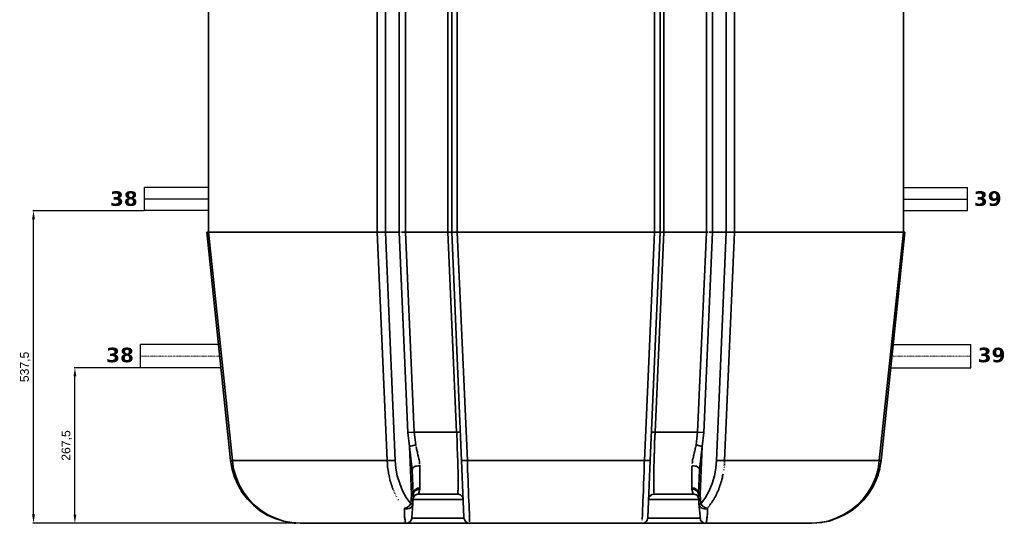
# Model space of a CAD drawing. Header units: millimetres. Extents: x -1661 to 8978, y 10538 to 15989.
# Tile 1 of 24: x -1661 to 32, y 12667 to 13532. Entities that reach past the tile are written whole.
import ezdxf

# ---------------------------------------------------------------- set-up
doc = ezdxf.new("R2010")
doc.units = ezdxf.units.MM
doc.linetypes.add('DASHDOT', pattern=[25.4, 12.7, -6.35, 0, -6.35])
for name, color, linetype, lineweight in [('2DH_OBV_z', 250, 'Continuous', 30), ('osie', 1, 'DASHDOT', 13), ('wymiary', 251, 'Continuous', 13)]:
    doc.layers.add(name, color=color, linetype=linetype, lineweight=lineweight)
doc.layers.add('C00-00-00-BLACK', color=7, linetype='Continuous')
doc.styles.get("Standard").update_dxf_attribs({"font": 'arial.ttf'})
doc.dimstyles.new('ISO-25', dxfattribs={"dimtxt": 2.5, "dimasz": 2.5, "dimexe": 1.25, "dimexo": 0.625, "dimtad": 1, "dimtxsty": 'Standard', "dimcen": 2.5, "dimadec": 0, "dimazin": 0, "dimtfac": 1, "dimtmove": 0, "dimatfit": 3, "dimfxl": 0, "dimarcsym": 0})

# ---------------------------------------------------------------- blocks, each defined once
blk = doc.blocks.new('*D139')
at = {"layer": 'Defpoints', "color": 0}
for p in [(-1565.9, 12934.1), (-1452.4, 12934.1), (-1178.6, 12666.6)]:
    blk.add_point(p, dxfattribs=at)
at = {"layer": 'wymiary', "color": 0, "lineweight": -2, "ltscale": 2}
for p, q in [((-1453, 12934.1), (-1567.1, 12934.1)), ((-1565.9, 12681.6), (-1565.9, 12919.1)), ((-1179.2, 12666.6), (-1567.1, 12666.6))]:
    blk.add_line(p, q, dxfattribs=at)
at = {"layer": 'wymiary', "color": 0}
for points in [[(-1563.4, 12919.1), (-1568.4, 12919.1), (-1565.9, 12934.1)], [(-1568.4, 12681.6), (-1563.4, 12681.6), (-1565.9, 12666.6)]]:
    blk.add_solid(points, dxfattribs=at)
at = {"layer": 'wymiary', "color": 0, "insert": (-1579.9, 12800.4), "char_height": 15, "attachment_point": 5, "rotation": 90}
blk.add_mtext('267,5', dxfattribs=at)
blk = doc.blocks.new('*D144')
at = {"layer": 'Defpoints', "color": 0}
for p in [(-1637.1, 13204.1), (-1446.3, 13204.1), (-1178.6, 12666.8)]:
    blk.add_point(p, dxfattribs=at)
at = {"layer": 'wymiary', "color": 0, "lineweight": -2, "ltscale": 2}
for p, q in [((-1446.9, 13204.1), (-1638.4, 13204.1)), ((-1637.1, 12681.8), (-1637.1, 13189.1)), ((-1179.2, 12666.8), (-1638.4, 12666.8))]:
    blk.add_line(p, q, dxfattribs=at)
at = {"layer": 'wymiary', "color": 0}
for points in [[(-1634.6, 13189.1), (-1639.6, 13189.1), (-1637.1, 13204.1)], [(-1639.6, 12681.8), (-1634.6, 12681.8), (-1637.1, 12666.8)]]:
    blk.add_solid(points, dxfattribs=at)
at = {"layer": 'wymiary', "color": 0, "insert": (-1651.2, 12935.5), "char_height": 15, "attachment_point": 5, "rotation": 90}
blk.add_mtext('537,5', dxfattribs=at)
blk = doc.blocks.new('A$C54842E76')
at = {"layer": 'C00-00-00-BLACK', "color": 7, "linetype": 'Continuous', "lineweight": 35}
for p, q in [((-157.6, 1119.4), (-157.6, 500.3)), ((132.6, 500.3), (132.6, 1119.4)), ((146.6, 500.3), (146.6, 1119.4)), ((170.3, 1119.4), (170.3, 500.3)), ((181.3, 1119.4), (181.3, 500.3)), ((254.2, 500.3), (254.2, 1119.4)), ((260.6, 1119.4), (260.6, 500.3)), ((270.3, 1119.4), (270.3, 500.3)), ((609.2, 500.3), (609.2, 1119.4)), ((619.4, 500.3), (619.4, 1119.4)), ((625.3, 1119.4), (625.3, 500.3)), ((698.6, 500.3), (698.6, 1119.4)), ((709.2, 500.3), (709.2, 1119.4)), ((732.9, 1119.4), (732.9, 500.3)), ((746.9, 1119.4), (746.9, 500.3)), ((1037.5, 500.3), (1037.5, 1119.4)), ((-160.6, 500.3), (-159.7, 500.3)), ((-160.6, 500.3), (-119.5, 107.6)), ((-159.7, 500.3), (-157.6, 500.3)), ((-157.6, 500.3), (132.6, 500.3)), ((-157.6, 500.3), (-116.5, 107.6)), ((132.6, 500.3), (146.6, 500.3)), ((149.6, 107.6), (132.6, 500.3)), ((146.6, 500.3), (170.3, 500.3)), ((163.5, 108), (146.6, 500.3)), ((170.3, 500.3), (185.1, 155.9)), ((171.2, 500.3), (172, 500.3)), ((174.6, 500.3), (175.4, 500.3)), ((175.4, 500.3), (176.2, 500.3)), ((176.7, 500.3), (177.5, 500.3)), ((177.5, 500.3), (178.4, 500.3)), ((178.4, 500.3), (179.2, 500.3)), ((179.6, 500.3), (180.5, 500.3)), ((180.5, 500.3), (181.3, 500.3)), ((181.3, 500.3), (254.2, 500.3)), ((181.3, 500.3), (196.2, 156.8)), ((254.2, 500.3), (260.6, 500.3)), ((269, 156.8), (254.2, 500.3)), ((260.6, 500.3), (270.3, 500.3)), ((260.6, 500.3), (277.5, 108)), ((270.3, 500.3), (609.2, 500.3)), ((270.3, 500.3), (287.7, 107.6)), ((592.3, 107.6), (609.2, 500.3)), ((602, 108), (619.4, 500.3)), ((609.2, 500.3), (619.4, 500.3)), ((625.3, 500.3), (610.5, 156.8)), ((619.4, 500.3), (625.3, 500.3)), ((625.3, 500.3), (698.6, 500.3)), ((683.4, 156.8), (698.6, 500.3)), ((694.4, 155.9), (709.2, 500.3)), ((698.6, 500.3), (699.9, 500.3)), ((699.9, 500.3), (701.2, 500.3)), ((702.8, 500.3), (703.7, 500.3)), ((704.1, 500.3), (705, 500.3)), ((705, 500.3), (705.8, 500.3)), ((706.2, 500.3), (707.1, 500.3)), ((707.5, 500.3), (708.4, 500.3)), ((709.2, 500.3), (732.9, 500.3)), ((732.9, 500.3), (716, 108)), ((746.9, 500.3), (730, 107.6)), ((732.9, 500.3), (746.9, 500.3)), ((746.9, 500.3), (1037.5, 500.3)), ((996, 107.6), (1037.5, 500.3)), ((999, 107.6), (1040.1, 500.3)), ((1037.5, 500.3), (1039.7, 500.3)), ((185.1, 155.9), (196.2, 156.8)), ((188.1, 132.2), (185.1, 155.9)), ((196.2, 156.8), (269, 156.8)), ((196.2, 156.8), (198.7, 134.7)), ((269.5, 153.8), (269, 156.8)), ((270.7, 156.8), (269, 156.8)), ((269.5, 150.8), (269.5, 153.8)), ((272, 156.8), (270.7, 156.8)), ((273.3, 156.3), (272, 156.8)), ((274.1, 156.3), (273.3, 156.3)), ((275, 156.3), (274.1, 156.3)), ((604.6, 156.3), (605.4, 156.3)), ((605.8, 156.3), (606.7, 156.3)), ((606.7, 156.3), (608, 156.8)), ((608, 156.8), (609.2, 156.8)), ((609.2, 156.8), (610.5, 156.8)), ((610.5, 153.4), (610.1, 151.7)), ((610.5, 156.8), (683.4, 156.8)), ((610.5, 156.8), (610.5, 155.1)), ((610.5, 155.1), (610.5, 153.4)), ((680.8, 134.7), (683.4, 156.8)), ((683.4, 156.8), (694.4, 155.9)), ((694.4, 155.9), (691.4, 132.2)), ((269.5, 147.9), (269.5, 150.8)), ((269.9, 144.9), (269.5, 147.9)), ((269.9, 141.9), (269.9, 144.9)), ((269.9, 139), (269.9, 141.9)), ((269.9, 136), (269.9, 139)), ((270.3, 133), (269.9, 136)), ((610.1, 144), (609.6, 142.4)), ((609.6, 142.4), (609.6, 140.6)), ((609.6, 140.6), (609.6, 139.4)), ((609.6, 139.4), (609.6, 137.7)), ((609.6, 137.7), (609.6, 136)), ((609.6, 136), (609.6, 134.7)), ((610.1, 151.7), (610.1, 150.4)), ((610.1, 150.4), (610.1, 148.7)), ((610.1, 148.7), (610.1, 147)), ((610.1, 147), (610.1, 145.3)), ((610.1, 145.3), (610.1, 144)), ((198.7, 134.7), (188.1, 132.2)), ((191.5, 49.6), (188.1, 132.2)), ((188.1, 132.2), (192.8, 91.9)), ((199.1, 133.9), (199.1, 133)), ((199.1, 132.2), (199.5, 131.3)), ((199.5, 131.3), (199.5, 130.5)), ((199.5, 130.5), (200, 129.6)), ((200, 129.6), (200, 128.4)), ((200, 128.4), (200.4, 127.1)), ((200.4, 127.1), (200.8, 125.8)), ((200.8, 125.8), (200.8, 125)), ((200.8, 125), (201.2, 123.7)), ((201.2, 123.7), (201.7, 122.4)), ((201.7, 122.4), (201.7, 121.2)), ((201.7, 121.2), (202.1, 120.3)), ((202.1, 120.3), (202.5, 117.8)), ((270.3, 130.5), (270.3, 133)), ((270.3, 127.5), (270.3, 130.5)), ((270.3, 124.6), (270.3, 127.5)), ((270.7, 122), (270.3, 124.6)), ((270.7, 119.1), (270.7, 122)), ((270.7, 116.5), (270.7, 119.1)), ((609.2, 120.8), (608.8, 119.5)), ((608.8, 119.5), (608.8, 117.8)), ((609.6, 133), (609.2, 131.3)), ((609.2, 131.3), (609.2, 130.1)), ((609.2, 130.1), (609.2, 128.4)), ((609.2, 128.4), (609.2, 126.7)), ((609.2, 126.7), (609.2, 125.4)), ((609.2, 125.4), (609.2, 123.7)), ((609.2, 123.7), (609.2, 122.4)), ((609.2, 122.4), (609.2, 120.8)), ((609.6, 134.7), (609.6, 133)), ((677, 117.8), (677.4, 120.3)), ((677.4, 120.3), (678.3, 122.4)), ((678.3, 122.4), (678.7, 125)), ((678.7, 125), (679.1, 125.8)), ((679.1, 127.1), (679.6, 128.4)), ((679.1, 125.8), (679.1, 127.1)), ((679.6, 128.4), (680, 129.6)), ((680, 129.6), (680, 130.5)), ((680.4, 132.6), (680.8, 133.5)), ((680.4, 131.3), (680.4, 132.2)), ((680.8, 133.9), (680.8, 134.7)), ((680.8, 134.7), (691.4, 132.2)), ((686.8, 91.9), (691.4, 132.2)), ((691.4, 132.2), (688, 49.6)), ((-119.5, 107.6), (-116.9, 93.2)), ((-118.6, 107.6), (-117.8, 107.6)), ((-117.8, 107.6), (-116.5, 107.6)), ((-116.5, 107.6), (149.6, 107.6)), ((-116.5, 107.6), (-114.4, 93.2)), ((149.6, 107.6), (163.5, 108)), ((149.6, 106.8), (149.6, 107.6)), ((149.6, 105.5), (149.6, 106.8)), ((150, 104.6), (149.6, 105.5)), ((150, 103.4), (150, 104.6)), ((150, 102.5), (150, 103.4)), ((150, 101.7), (150, 102.5)), ((150, 100.4), (150, 101.7)), ((163.5, 108), (164.8, 94.9)), ((202.5, 117.8), (202.9, 115.7)), ((202.9, 115.7), (203.8, 113.1)), ((203.8, 113.1), (204.2, 111)), ((204.2, 111), (204.6, 108.9)), ((204.6, 108.9), (205, 106.8)), ((205, 106.8), (205, 105.5)), ((205, 105.5), (205, 104.6)), ((205, 104.6), (205.5, 103.4)), ((205.5, 103.4), (205.5, 102.5)), ((205.5, 102.1), (205.5, 101.3)), ((271.1, 106.8), (270.7, 116.5)), ((271.1, 97.4), (271.1, 106.8)), ((277.5, 108), (278.3, 108)), ((281.7, 9.7), (277.5, 108)), ((278.3, 108), (279.2, 107.6)), ((279.2, 107.6), (280.5, 107.6)), ((280.5, 107.6), (281.7, 107.6)), ((281.7, 107.6), (283.8, 107.6)), ((283.8, 107.6), (285.5, 107.6)), ((285.5, 107.6), (287.7, 107.6)), ((287.7, 107.6), (592.3, 107.6)), ((287.7, 107.6), (287.7, 105.9)), ((287.7, 105.9), (287.7, 104.2)), ((287.7, 104.2), (287.7, 102.5)), ((287.7, 102.5), (287.7, 100.8)), ((591.9, 104.6), (592.3, 107.6)), ((591.9, 101.7), (591.9, 104.6)), ((591.9, 98.7), (591.9, 101.7)), ((592.3, 107.6), (594, 107.6)), ((594, 107.6), (596.1, 107.6)), ((596.1, 107.6), (597.8, 107.6)), ((602, 108), (597.8, 9.7)), ((597.8, 107.6), (599.1, 107.6)), ((599.1, 107.6), (600.3, 107.6)), ((600.3, 107.6), (601.6, 108)), ((608.8, 106.8), (608.4, 97.4)), ((608.8, 117.8), (608.8, 116.5)), ((608.8, 116.5), (608.8, 106.8)), ((674, 103.4), (674.5, 104.6)), ((674, 102.5), (674, 103.4)), ((674.5, 105.5), (674.9, 106.8)), ((674.5, 104.6), (674.5, 105.5)), ((674.9, 108.9), (675.3, 111)), ((674.9, 106.8), (674.9, 108.9)), ((675.3, 111), (676.2, 113.1)), ((676.2, 113.1), (676.6, 115.7)), ((676.6, 115.7), (677, 117.8)), ((715.1, 94.9), (716, 108)), ((716, 108), (730, 107.6)), ((729.5, 103.4), (729.5, 102.5)), ((730, 107.6), (996, 107.6)), ((730, 107.2), (730, 106.3)), ((730, 105.5), (730, 104.6)), ((993.9, 93.2), (996, 107.6)), ((996, 107.6), (997.3, 107.6)), ((996.9, 95.3), (999, 107.6)), ((997.3, 107.6), (998.1, 107.6)), ((998.1, 107.6), (999, 107.6)), ((-116.9, 93.2), (-112.7, 79.2)), ((-114.4, 93.2), (-110.1, 79.2)), ((150.4, 99.6), (150, 100.4)), ((150.4, 98.7), (150.4, 99.6)), ((150.4, 97.9), (150.4, 98.7)), ((150.4, 96.6), (150.4, 97.9)), ((150.4, 95.7), (150.4, 96.6)), ((150.8, 94.9), (150.4, 95.7)), ((150.8, 94.1), (150.8, 94.9)), ((150.8, 93.2), (150.8, 94.1)), ((151.2, 92.4), (150.8, 93.2)), ((151.2, 91.5), (151.2, 92.4)), ((151.2, 90.7), (151.2, 91.5)), ((151.2, 89.8), (151.2, 90.7)), ((151.7, 89), (151.2, 89.8)), ((151.7, 88.1), (151.7, 89)), ((151.7, 87.3), (151.7, 88.1)), ((152.1, 86), (152.1, 86.8)), ((152.1, 85.2), (152.1, 86)), ((152.5, 84.3), (152.1, 85.2)), ((164.8, 94.9), (166.9, 81.4)), ((193.2, 93.6), (192.8, 91.9)), ((194.5, 50.4), (192.8, 91.9)), ((194, 95.3), (193.2, 93.6)), ((195.7, 96.6), (194, 95.3)), ((197.8, 97.9), (195.7, 96.6)), ((200.4, 98.3), (197.8, 97.9)), ((202.9, 98.7), (200.4, 98.3)), ((204.6, 98.7), (202.9, 98.7)), ((205.9, 98.3), (204.6, 98.7)), ((205.9, 99.6), (205.9, 98.7)), ((205.9, 98.3), (205.9, 60.2)), ((271.6, 88.5), (271.1, 97.4)), ((271.6, 80.5), (271.6, 88.5)), ((287.7, 100.8), (287.7, 99.1)), ((287.7, 99.1), (287.7, 97.4)), ((287.7, 97.4), (288.1, 95.7)), ((288.1, 95.7), (288.1, 94.5)), ((288.1, 94.5), (288.1, 92.8)), ((288.1, 92.8), (288.1, 91.5)), ((288.1, 91.5), (288.1, 90.2)), ((288.1, 90.2), (288.1, 88.5)), ((288.1, 88.5), (288.1, 87.3)), ((288.1, 87.3), (288.5, 86)), ((288.5, 86), (288.5, 80.5)), ((591, 80.5), (591.4, 86)), ((591.4, 93.2), (591.9, 95.7)), ((591.4, 90.7), (591.4, 93.2)), ((591.4, 88.5), (591.4, 90.7)), ((591.4, 86), (591.4, 88.5)), ((591.9, 95.7), (591.9, 98.7)), ((608.4, 88.5), (608, 80.5)), ((608.4, 97.4), (608.4, 88.5)), ((673.6, 98.3), (675.3, 98.7)), ((673.6, 60.2), (673.6, 98.3)), ((675.3, 98.7), (676.6, 98.7)), ((676.6, 98.7), (679.1, 98.3)), ((679.1, 98.3), (681.7, 97.9)), ((681.7, 97.9), (683.8, 96.6)), ((683.8, 96.6), (685.5, 95.3)), ((686.8, 91.9), (685.1, 50.4)), ((685.5, 95.3), (686.8, 93.6)), ((686.8, 93.6), (686.8, 91.9)), ((712.6, 81.4), (715.1, 94.9)), ((728.7, 92.4), (728.7, 91.5)), ((729.5, 99.1), (729.1, 98.3)), ((729.1, 96.6), (729.1, 95.7)), ((729.5, 101.3), (729.5, 100.4)), ((990.1, 79.2), (993.9, 93.2)), ((993.9, 83), (996.9, 95.3)), ((996.9, 93.6), (995.2, 88.5)), ((-112.7, 79.2), (-106.8, 65.7)), ((-110.1, 79.2), (-104.6, 66.1)), ((152.9, 81.4), (152.5, 84.3)), ((153.8, 78.4), (152.9, 81.4)), ((154.2, 75.4), (153.8, 78.4)), ((155.1, 72.5), (154.2, 75.4)), ((155.9, 69.9), (155.1, 72.5)), ((156.8, 67.4), (155.9, 69.9)), ((166.9, 81.4), (171.2, 68.6)), ((171.2, 68.6), (176.2, 55.9)), ((271.6, 77.1), (271.6, 80.5)), ((271.6, 73.7), (271.6, 77.1)), ((271.6, 70.3), (271.6, 73.7)), ((271.6, 66.9), (271.6, 70.3)), ((288.5, 80.5), (288.9, 75.4)), ((288.9, 75.4), (288.9, 70.3)), ((288.9, 70.3), (288.9, 65.7)), ((590.6, 70.3), (591, 75.4)), ((590.6, 65.7), (590.6, 70.3)), ((591, 75.4), (591, 80.5)), ((608, 80.5), (608, 77.1)), ((608, 77.1), (608, 73.7)), ((608, 73.7), (608, 70.3)), ((608, 70.3), (608, 66.9)), ((703.3, 55.9), (708.8, 68.6)), ((708.8, 68.6), (712.6, 81.4)), ((723.6, 69.9), (722.8, 67.4)), ((724.5, 72.5), (723.6, 69.9)), ((725.3, 75.4), (724.5, 72.5)), ((726.2, 78.4), (725.3, 75.4)), ((726.6, 81.4), (726.2, 78.4)), ((727.4, 84.3), (726.6, 81.4)), ((984.2, 66.1), (990.1, 79.2)), ((990.1, 73.3), (984.6, 61.9)), ((989.2, 71.6), (993.9, 83)), ((-106.8, 65.7), (-99.6, 53)), ((-104.6, 66.1), (-97.4, 53.4)), ((-99.6, 53), (-90.7, 41.5)), ((-97.4, 53.4), (-89, 41.9)), ((157.6, 64.8), (156.8, 67.4)), ((158.4, 62.3), (157.6, 64.8)), ((158.9, 61), (158.4, 61.9)), ((159.3, 59.3), (159.3, 60.2)), ((160.1, 57.6), (159.7, 58.5)), ((161, 55.5), (161, 56.3)), ((161.8, 53.4), (161.8, 54.2)), ((162.7, 51.3), (162.7, 52.1)), ((176.2, 55.9), (182.6, 44.5)), ((195.3, 54.7), (194.5, 50.4)), ((195.7, 53.4), (194.5, 49.6)), ((194.9, 51.3), (194.5, 46.2)), ((198.3, 58), (195.3, 54.7)), ((198.3, 56.3), (195.7, 53.4)), ((201.7, 60.2), (198.3, 58)), ((202.1, 58), (198.3, 56.3)), ((200.4, 58), (203.8, 58)), ((205.9, 60.2), (201.7, 60.2)), ((205.9, 58.5), (202.1, 58)), ((205.9, 58.5), (203.8, 50)), ((205.9, 60.2), (205.9, 58.5)), ((271.1, 55.9), (271.6, 57.6)), ((271.1, 54.2), (271.1, 55.9)), ((271.1, 53), (271.1, 54.2)), ((271.1, 51.7), (271.1, 53)), ((271.6, 64.4), (271.6, 66.9)), ((271.6, 61.9), (271.6, 64.4)), ((271.6, 59.7), (271.6, 61.9)), ((271.6, 57.6), (271.6, 59.7)), ((288.9, 65.7), (289.4, 55.9)), ((289.4, 55.9), (289.8, 46.2)), ((589.7, 46.2), (590.2, 55.9)), ((590.2, 55.9), (590.6, 65.7)), ((608, 66.9), (608, 64.4)), ((608, 64.4), (608, 61.9)), ((608, 61.9), (608.4, 59.7)), ((608.4, 59.7), (608.4, 57.6)), ((608.4, 57.6), (608.4, 55.9)), ((608.4, 55.9), (608.4, 54.2)), ((608.4, 54.2), (608.4, 53)), ((608.4, 53), (608.8, 51.7)), ((673.6, 58.5), (673.6, 60.2)), ((673.6, 60.2), (677.9, 60.2)), ((675.7, 50), (673.6, 58.5)), ((673.6, 58.5), (677.9, 58)), ((677.9, 60.2), (681.7, 58)), ((677.9, 58), (681.2, 56.3)), ((681.2, 56.3), (683.8, 53.4)), ((681.7, 58), (684.2, 54.7)), ((683.8, 53.4), (685.1, 49.6)), ((684.2, 54.7), (685.1, 50.4)), ((685.1, 47.9), (684.6, 51.3)), ((696.9, 44.5), (703.3, 55.9)), ((716.4, 50.8), (716, 50)), ((716.8, 52.1), (716.4, 50.8)), ((717.3, 53), (716.8, 52.1)), ((717.7, 53.8), (717.3, 53)), ((718.5, 55.1), (717.7, 53.8)), ((719, 55.9), (718.5, 55.1)), ((719.4, 56.8), (719, 55.9)), ((719.8, 58), (719.4, 56.8)), ((720.2, 60.2), (719.8, 58.9)), ((719.8, 58.9), (719.8, 58)), ((720.6, 61), (720.2, 60.2)), ((721.1, 62.3), (720.6, 61)), ((721.9, 64.8), (721.1, 62.3)), ((722.8, 67.4), (721.9, 64.8)), ((968.5, 41.9), (977, 53.4)), ((977, 53.4), (984.2, 66.1)), ((984.6, 61.9), (977.4, 50.4)), ((-90.7, 41.5), (-80.1, 30.9)), ((-89, 41.9), (-78.8, 31.4)), ((164.4, 48.3), (164, 49.1)), ((165.6, 45.3), (165.6, 46.2)), ((169, 39.8), (168.6, 40.7)), ((182.6, 44.5), (190.6, 33.5)), ((190.6, 33.5), (191.5, 49.6)), ((191.5, 49.6), (193.6, 50)), ((193.6, 49.6), (191.5, 49.6)), ((193.6, 50), (194.5, 50.4)), ((194.5, 49.6), (193.6, 33.1)), ((194.5, 49.6), (193.6, 49.6)), ((194, 41.9), (194.5, 43.6)), ((194.5, 42.8), (194, 40.7)), ((280.5, 41.1), (194, 41.1)), ((194.5, 50.4), (194.5, 49.6)), ((194.5, 43.6), (194.9, 45.3)), ((194.9, 44.5), (194.5, 42.8)), ((194.9, 45.3), (196.2, 46.6)), ((195.7, 46.2), (194.9, 44.5)), ((197, 47.4), (195.7, 46.2)), ((196.2, 46.6), (197.4, 47.9)), ((198.7, 48.7), (197, 47.4)), ((197.4, 47.9), (198.7, 49.1)), ((200.4, 49.6), (198.7, 48.7)), ((198.7, 49.1), (200.4, 49.6)), ((202.1, 50), (200.4, 49.6)), ((200.4, 49.6), (202.1, 50)), ((202.1, 50), (204.2, 50.4)), ((203.8, 50), (202.1, 50)), ((270.3, 50), (203.8, 50)), ((272.4, 50), (270.3, 50)), ((274.1, 49.6), (272.4, 50)), ((275.8, 48.7), (274.1, 49.6)), ((277.5, 47.4), (275.8, 48.7)), ((278.8, 45.8), (277.5, 47.4)), ((279.6, 44.1), (278.8, 45.8)), ((280, 42.4), (279.6, 44.1)), ((280.5, 40.7), (280, 42.4)), ((289.8, 46.2), (290.2, 38.1)), ((290.2, 38.1), (290.6, 30.9)), ((589.3, 38.1), (589.7, 46.2)), ((589.3, 30.9), (589.3, 38.1)), ((599.5, 42.4), (599.1, 40.7)), ((599.9, 44.1), (599.5, 42.4)), ((685.5, 41.1), (599.5, 41.1)), ((601.2, 45.8), (599.9, 44.1)), ((602.4, 47.4), (601.2, 45.8)), ((603.7, 48.7), (602.4, 47.4)), ((605.4, 49.6), (603.7, 48.7)), ((607.5, 50), (605.4, 49.6)), ((609.2, 50), (607.5, 50)), ((675.7, 50), (609.2, 50)), ((675.3, 50.4), (677.4, 50)), ((677.4, 50), (675.7, 50)), ((679.1, 49.6), (677.4, 50)), ((677.4, 50), (679.1, 49.6)), ((680.8, 48.7), (679.1, 49.6)), ((679.1, 49.6), (680.8, 49.1)), ((680.8, 49.1), (682.5, 47.9)), ((682.5, 47.4), (680.8, 48.7)), ((682.5, 47.9), (683.8, 46.6)), ((683.8, 46.2), (682.5, 47.4)), ((683.8, 46.6), (684.6, 45.3)), ((684.6, 44.5), (683.8, 46.2)), ((684.6, 45.3), (685.1, 43.6)), ((685.5, 42.8), (684.6, 44.5)), ((685.1, 50.4), (685.9, 50)), ((685.1, 49.6), (685.1, 50.4)), ((685.9, 33.1), (685.1, 49.6)), ((685.9, 49.6), (685.1, 49.6)), ((685.1, 43.6), (685.5, 41.9)), ((685.5, 40.7), (685.5, 42.8)), ((685.9, 50), (688, 49.6)), ((688, 49.6), (685.9, 49.6)), ((688, 49.6), (688.9, 33.5)), ((688.9, 33.5), (696.9, 44.5)), ((706.7, 33.9), (705.8, 33.1)), ((707.5, 35.2), (707.1, 34.3)), ((707.9, 36), (707.5, 35.2)), ((708.8, 36.9), (707.9, 36)), ((709.2, 37.7), (708.8, 36.9)), ((709.6, 38.6), (709.2, 37.7)), ((710.1, 39.4), (709.6, 38.6)), ((710.9, 40.3), (710.1, 39.4)), ((711.3, 41.1), (710.9, 40.3)), ((711.8, 41.9), (711.3, 41.1)), ((712.2, 42.8), (711.8, 41.9)), ((712.6, 43.6), (712.2, 42.8)), ((713.4, 44.5), (712.6, 43.6)), ((713.9, 45.3), (713.4, 44.5)), ((714.3, 46.2), (713.9, 45.3)), ((714.7, 47), (714.3, 46.2)), ((715.1, 48.3), (714.7, 47)), ((715.6, 49.1), (715.1, 48.3)), ((716, 50), (715.6, 49.1)), ((958.3, 31.4), (968.5, 41.9)), ((969.3, 40.3), (960, 30.9)), ((977.4, 50.4), (969.3, 40.3)), ((-80.1, 30.9), (-68.6, 21.6)), ((-78.8, 31.4), (-67.8, 22.5)), ((-68.6, 21.6), (-56.4, 14)), ((-67.8, 22.5), (-55.5, 14.4)), ((179.2, 25.8), (183.9, 27.1)), ((179.2, 24.6), (179.2, 25.8)), ((180.5, 25.4), (179.2, 25.8)), ((179.2, 22.9), (179.2, 24.6)), ((179.2, 21.6), (179.2, 22.9)), ((179.2, 20.3), (179.2, 21.6)), ((179.2, 18.6), (179.2, 20.3)), ((179.2, 17.4), (179.2, 18.6)), ((179.6, 16.1), (179.2, 17.4)), ((181.8, 25), (180.5, 25.4)), ((184.7, 25), (181.8, 25)), ((183.9, 27.1), (187.7, 29.7)), ((187.3, 25.4), (184.7, 25)), ((189.8, 26.7), (187.3, 25.4)), ((187.7, 29.7), (190.6, 33.5)), ((191.9, 28.4), (189.8, 26.7)), ((190.6, 33.5), (192.8, 33.1)), ((193.6, 33.1), (191.9, 9.3)), ((193.2, 30.9), (191.9, 28.4)), ((192.8, 33.1), (193.6, 33.1)), ((193.6, 33.1), (193.2, 30.9)), ((290.6, 30.9), (290.6, 23.7)), ((290.6, 23.7), (291.1, 17.4)), ((291.1, 17.4), (291.1, 12.3)), ((588.5, 17.4), (588.9, 23.7)), ((588.5, 12.3), (588.5, 17.4)), ((588.9, 23.7), (589.3, 30.9)), ((686.8, 22.9), (685.9, 33.1)), ((685.9, 33.1), (686.8, 33.1)), ((686.8, 30.9), (685.9, 33.1)), ((686.8, 33.1), (688.9, 33.5)), ((688, 28.4), (686.8, 30.9)), ((686.8, 22.9), (688.4, 6.4)), ((689.7, 26.7), (688, 28.4)), ((688.9, 33.5), (691.8, 29.7)), ((692.3, 25.4), (689.7, 26.7)), ((691.8, 29.7), (696.1, 27.1)), ((694.8, 25), (692.3, 25.4)), ((697.8, 25), (694.8, 25)), ((696.1, 27.1), (700.3, 25.8)), ((699, 25.4), (697.8, 25)), ((700.3, 25.8), (699, 25.4)), ((701.2, 26.7), (700.3, 25.8)), ((700.3, 25.8), (700.3, 25)), ((700.3, 25), (700.3, 24.1)), ((700.3, 24.1), (700.3, 22.9)), ((700.3, 22.9), (700.3, 22)), ((700.3, 22), (700.3, 21.2)), ((700.3, 21.2), (700.3, 20.3)), ((700.3, 20.3), (700.3, 19.5)), ((700.3, 19.5), (700.3, 18.2)), ((700.3, 18.2), (700.3, 17.4)), ((700.3, 17.4), (700.3, 16.5)), ((702, 28), (701.6, 27.1)), ((702.8, 28.8), (702, 28)), ((703.7, 30.1), (703.3, 29.2)), ((704.5, 30.9), (703.7, 30.1)), ((705.4, 32.2), (705, 31.4)), ((705.8, 33.1), (705.4, 32.2)), ((935, 14.8), (947.3, 22.5)), ((948.6, 22), (936.3, 14.4)), ((947.3, 22.5), (958.3, 31.4)), ((960, 30.9), (948.6, 22)), ((-56.4, 14), (-42.8, 8)), ((-55.5, 14.4), (-42.4, 8.5)), ((-42.8, 8), (-28.8, 3.8)), ((-42.4, 8.5), (-28.4, 3.8)), ((-28.8, 3.8), (-14.4, 0.9)), ((-28.4, 3.8), (-14.4, 1.3)), ((-16.9, 1.3), (-14.4, 0.9)), ((-14.4, 1.3), (0, 0)), ((-14.4, 0.9), (0, 0)), ((-10.2, 0.4), (-7.6, 0.4)), ((0, 0), (182.2, 0)), ((179.6, 14.8), (179.6, 16.1)), ((179.6, 12.7), (179.6, 14.8)), ((179.6, 10.6), (179.6, 12.7)), ((180.1, 8.5), (179.6, 10.6)), ((180.1, 6.8), (180.1, 8.5)), ((180.5, 5.1), (180.1, 6.8)), ((180.5, 4.2), (180.5, 5.1)), ((180.9, 3), (180.5, 4.2)), ((180.9, 1.7), (180.9, 3)), ((183.9, 0.4), (182.2, 0)), ((291.9, 0), (182.2, 0)), ((186, 0.9), (183.9, 0.4)), ((187.3, 1.7), (186, 0.9)), ((189, 3), (187.3, 1.7)), ((190.2, 4.2), (189, 3)), ((191.1, 5.9), (190.2, 4.2)), ((191.9, 7.6), (191.1, 5.9)), ((191.9, 9.3), (191.9, 7.6)), ((191.9, 8.9), (281.7, 8.9)), ((281.7, 9.7), (282.2, 7.6)), ((282.2, 7.6), (283, 5.5)), ((283, 5.5), (284.3, 3.8)), ((284.3, 3.8), (285.5, 2.1)), ((285.5, 2.1), (288.5, 0.4)), ((288.5, 0.4), (291.9, 0)), ((291.1, 12.3), (291.5, 8)), ((291.5, 8), (291.5, 6.8)), ((291.5, 6.8), (291.5, 5.9)), ((291.5, 5.9), (291.5, 5.1)), ((291.5, 5.1), (291.5, 4.2)), ((291.5, 4.2), (291.5, 3.4)), ((291.5, 3.4), (291.5, 2.5)), ((291.9, 0), (588, 0)), ((588, 8), (588.5, 12.3)), ((588, 6.8), (588, 7.6)), ((588, 5.1), (588, 5.9)), ((588, 0), (591, 0.4)), ((697.3, 0), (588, 0)), ((591, 0.4), (594, 2.1)), ((594, 2.1), (595.7, 3.8)), ((595.7, 3.8), (596.9, 5.5)), ((596.9, 5.5), (597.4, 7.6)), ((597.4, 7.6), (597.8, 9.7)), ((597.8, 8.9), (688, 8.9)), ((689.3, 4.2), (688.4, 5.9)), ((690.6, 3), (689.3, 4.2)), ((692.3, 1.7), (690.6, 3)), ((693.9, 0.9), (692.3, 1.7)), ((695.7, 0.4), (693.9, 0.9)), ((697.3, 0), (695.7, 0.4)), ((697.3, 0), (879.5, 0)), ((699, 3), (698.6, 1.7)), ((699.5, 5.1), (699, 4.2)), ((699, 4.2), (699, 3)), ((699.9, 10.6), (699.5, 8.5)), ((699.5, 8.5), (699.5, 6.8)), ((699.5, 6.8), (699.5, 5.1)), ((700.3, 14.8), (699.9, 12.7)), ((699.9, 12.7), (699.9, 10.6)), ((700.3, 16.5), (700.3, 15.7)), ((700.3, 15.7), (700.3, 14.8)), ((879.5, 0), (893.9, 1.3)), ((879.9, 0), (896.9, 1.3)), ((893.9, 1.3), (908.3, 3.8)), ((909.6, 3.8), (895.2, 1.3)), ((908.3, 3.8), (921.9, 8.5)), ((923.2, 8.5), (909.6, 3.8)), ((921.9, 8.5), (935, 14.8)), ((936.3, 14.4), (923.2, 8.5))]:
    blk.add_line(p, q, dxfattribs=at)

msp = doc.modelspace()

# ---------------------------------------------------------------- linework, layer by layer
for p, q in [((-1336.293, 13224.149), (-1446.293, 13224.149)), ((-141.069, 13224.149), (-31.069, 13224.149)), ((-141.069, 13224.149), (-31.069, 13224.149))]:
    msp.add_line(p, q)
at = {"layer": '2DH_OBV_z', "color": 22}
for p, q in [((-1446.293, 13204.149), (-1446.293, 13244.149)), ((-1336.216, 13244.149), (-1446.293, 13244.149)), ((-141.069, 13244.149), (-31.069, 13244.149)), ((-31.069, 13204.149), (-31.069, 13244.149)), ((-1336.216, 13204.149), (-1446.293, 13204.149)), ((-141.069, 13204.149), (-31.069, 13204.149))]:
    msp.add_line(p, q, dxfattribs=at)
at = {"layer": '2DH_OBV_z', "color": 180}
for p, q in [((-1453.185, 12934.149), (-1453.185, 12974.149)), ((-1319.011, 12974.149), (-1453.185, 12974.149)), ((-158.71, 12974.149), (-25.325, 12974.149)), ((-25.325, 12934.149), (-25.325, 12974.149)), ((-1314.807, 12934.149), (-1453.185, 12934.149)), ((-162.914, 12934.149), (-25.325, 12934.149))]:
    msp.add_line(p, q, dxfattribs=at)
at = {"layer": 'osie', "color": 252, "ltscale": 0.1, "true_color": 0x939598}
for p, q in [((-1446.293, 13224.149), (-1336.216, 13224.149)), ((-31.069, 13224.149), (-141.147, 13224.149)), ((-1453.185, 12954.149), (-1316.909, 12954.149)), ((-25.325, 12954.149), (-160.803, 12954.149))]:
    msp.add_line(p, q, dxfattribs=at)

# ---------------------------------------------------------------- block references
msp.add_blockref('A$C54842E76', (-1178.614, 12666.754))

# ---------------------------------------------------------------- texts
at = {"layer": '2DH_OBV_z', "color": 22, "char_height": 25}
for s, insert, width, attachment_point in [('{\\fVerdana|b1|i0|c238|p34;38}', (-1505.639, 13237.435), 62.90614, 1), ('{\\fVerdana|b1|i0|c238|p34;39}', (27.674, 13237.435), 29.24424, 3)]:
    msp.add_mtext(s, dxfattribs=dict(at, insert=insert, width=width, attachment_point=attachment_point))
at = {"layer": '2DH_OBV_z', "color": 180, "char_height": 25}
for s, insert, width, attachment_point in [('{\\fVerdana|b1|i0|c238|p34;38}', (-1512.166, 12968.526), 24.89974, 1), ('{\\fVerdana|b1|i0|c238|p34;39}', (34.171, 12968.526), 73.73967, 3)]:
    msp.add_mtext(s, dxfattribs=dict(at, insert=insert, width=width, attachment_point=attachment_point))

# ---------------------------------------------------------------- dimensions: what is measured, and where the dimension line sits
at = {"layer": 'wymiary', "ltscale": 2}
for base, p1, p2, text, picture, middle in [((-1637.148, 13204.149), (-1178.614, 12666.754), (-1446.293, 13204.149), '537,5', '*D144', (-1651.156, 12935.451)), ((-1565.879, 12934.149), (-1178.614, 12666.649), (-1452.368, 12934.149), '267,5', '*D139', (-1579.886, 12800.399))]:
    dim = msp.add_linear_dim(base=base, p1=p1, p2=p2, angle=90, text=text, dimstyle='ISO-25', override={"dimtxt": 15, "dimasz": 15, "dimgap": 5}, dxfattribs=at)
    dim.commit()
    dim.dimension.update_dxf_attribs({"geometry": picture, "text_midpoint": middle})

doc.saveas('drawing.dxf')
